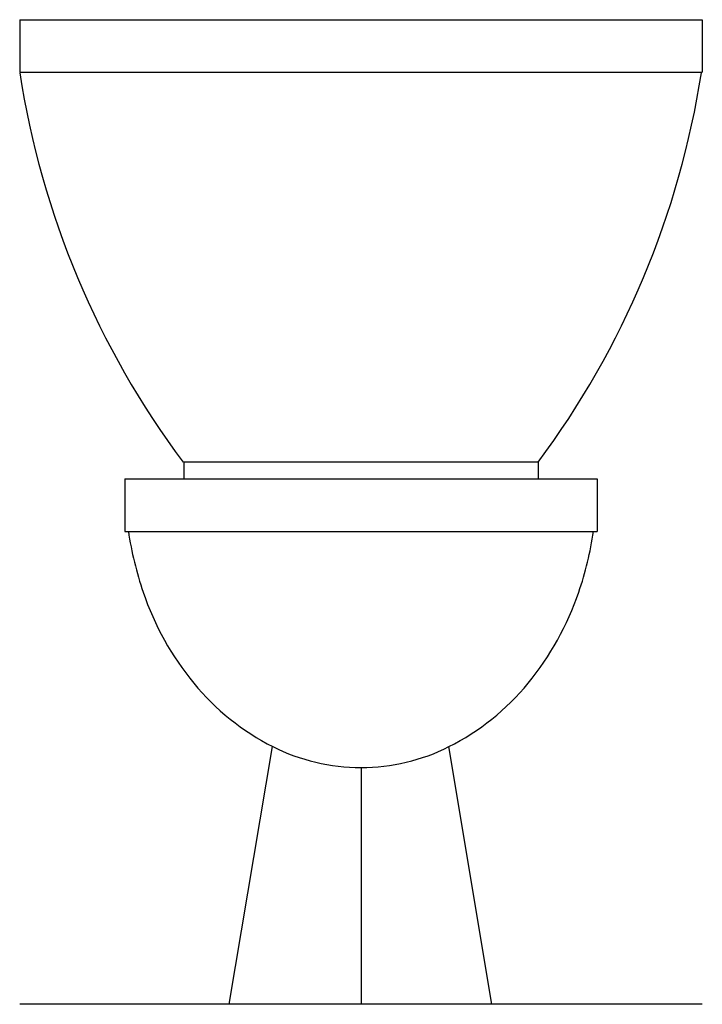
# Model space of a CAD drawing. Extents: x 4 to 4.52, y 6.25 to 7.
import ezdxf

# ---------------------------------------------------------------- set-up
doc = ezdxf.new("R2010")
doc.units = 0
doc.header["$MEASUREMENT"] = 0
doc.layers.get('0').update_dxf_attribs({"color": 1, "linetype": 'CONTINUOUS'})

msp = doc.modelspace()

# ---------------------------------------------------------------- linework, layer by layer
for p, q in [((4, 7), (4.52, 7)), ((4, 6.96), (4.52, 6.96)), ((4.125, 6.663), (4.395, 6.663)), ((4.08, 6.65), (4.44, 6.65)), ((4.08, 6.61), (4.44, 6.61)), ((4, 6.25), (4.52, 6.25))]:
    msp.add_line(p, q)
at = {"linetype": 'Continuous'}
for p, q in [((4, 7), (4, 6.96)), ((4.125, 6.663), (4.125, 6.65)), ((4.395, 6.663), (4.395, 6.65)), ((4.08, 6.65), (4.08, 6.61)), ((4.44, 6.65), (4.44, 6.61)), ((4.15945, 6.24956), (4.1924, 6.44614)), ((4.35973, 6.24956), (4.32677, 6.44614)), ((4.26, 6.42997), (4.26, 6.25))]:
    msp.add_line(p, q, dxfattribs=at)
at = {"color": 13, "linetype": 'Continuous'}
msp.add_line((4.52, 7), (4.52, 6.96), dxfattribs=at)
at = {"linetype": 'Continuous'}
msp.add_lwpolyline([(4.08265, 6.61, 0.04479), (4.0939, 6.56365, 0.090129), (4.13248, 6.49427, 0.104416), (4.1928, 6.44594, 0.117388), (4.25987, 6.42997, 0.117388), (4.32695, 6.44594, 0.104416), (4.38727, 6.49427, 0.090129), (4.42585, 6.56365, 0.04479), (4.4371, 6.61, 0.011783)], format="xyb", dxfattribs=at)
for centre, start, end in [((4.66038, 7.06204), 188.81927, 216.68027), ((3.85876, 7.06204), 323.31973, 351.18073)]:
    msp.add_arc(centre, 0.66846, start, end, dxfattribs=at)

doc.saveas('drawing.dxf')
